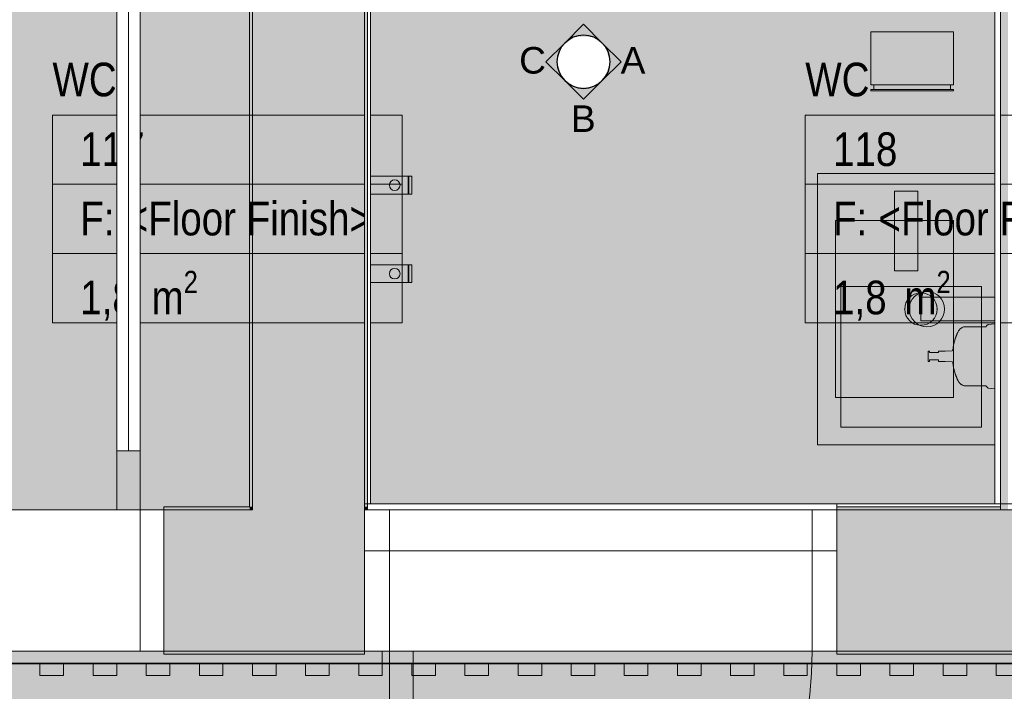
# Model space of a CAD drawing. Header units: millimetres. Extents: x -30 to 102382, y -31808 to 51594.
# Tile 151 of 172: x 76946 to 78614, y 30192 to 31330. Entities that reach past the tile are written whole.
import ezdxf
from ezdxf.enums import TextEntityAlignment as Align

# ---------------------------------------------------------------- set-up
doc = ezdxf.new("R2010")
doc.units = ezdxf.units.MM
doc.header["$MEASUREMENT"] = 0
doc.linetypes.add('tl_xref_DASH_2.5-1.25', pattern=[3750, 2500, -1250])
doc.linetypes.add('Wipeout_Contour', pattern=[1000, 0, -1000])
for name, color, linetype in [('01 Nimetused_ ruumid.AR', 7, 'Continuous'), ('05 Sisesein proj.AR', 7, 'Continuous'), ('06 Põrand proj.AR', 7, 'Continuous'), ('40 SAN SA lõiked ja vaated', 7, 'Continuous'), ('42 Siseviimistlus_ ribistik.SA', 7, 'Continuous'), ('43 Sanitaartehnika.SA', 7, 'Continuous'), ('43 Sanitaartehnika_ aksessuaarid.SA', 7, 'Continuous'), ('43 Sanitaartehnika_ peeglid.SA', 7, 'Continuous'), ('44 Sisustus_ aksessuaarid.SA', 7, 'Continuous'), ('44 Sisustus_ erimööbel.SA', 7, 'Continuous'), ('47 Siseviimistlus_ põrand.SA', 7, 'Continuous'), ('47 Siseviimistlus_ sein.SA', 7, 'Continuous')]:
    doc.layers.add(name, color=color, linetype=linetype)
doc.styles.add('GENERATED_STYLE_1', font='ARIALN.TTF')
doc.styles.add('GENERATED_STYLE_3', font='arial.ttf')

# ---------------------------------------------------------------- blocks, each defined once
blk = doc.blocks.new('WC_117_27_2', base_point=(77297.6, 31051.5))
at = {"layer": '01 Nimetused_ ruumid.AR', "color": 7, "linetype": 'Continuous', "lineweight": 13}
for p, q in [((77593.9, 31168.8), (77001.2, 31168.8)), ((77001.2, 31168.8), (77001.2, 30816.8)), ((77001.2, 31168.8), (77593.9, 31168.8)), ((77001.2, 31051.5), (77001.2, 31168.8)), ((77593.9, 30816.8), (77593.9, 31168.8)), ((77593.9, 31168.8), (77593.9, 31051.5)), ((77593.9, 31051.5), (77001.2, 31051.5)), ((77001.2, 31051.5), (77593.9, 31051.5)), ((77001.2, 30934.1), (77001.2, 31051.5)), ((77593.9, 31051.5), (77593.9, 30934.1)), ((77593.9, 30934.1), (77001.2, 30934.1)), ((77001.2, 30934.1), (77593.9, 30934.1)), ((77001.2, 30816.8), (77001.2, 30934.1)), ((77593.9, 30934.1), (77593.9, 30816.8)), ((77001.2, 30816.8), (77593.9, 30816.8)), ((77593.9, 30816.8), (77001.2, 30816.8))]:
    blk.add_line(p, q, dxfattribs=at)
at = {"layer": '01 Nimetused_ ruumid.AR', "color": 7, "lineweight": 13, "insert": (77048.2, 30904.8), "char_height": 57, "attachment_point": 1, "style": 'GENERATED_STYLE_1'}
blk.add_mtext('{\\A1;\\fArial Narrow|b0|i0|c0|p0;1,8{\\A1;\\fArial Narrow|b0|i0|c0|p0;\\H0.66000x;\\S^  ;} m{\\A1;\\fArial Narrow|b0|i0|c0|p0;\\H0.66000x;\\S2^  ;}}', dxfattribs=at)
at = {"layer": '01 Nimetused_ ruumid.AR', "color": 7, "lineweight": 13, "style": 'GENERATED_STYLE_1'}
for tag, p in [('DUMMY_849', (77158.1, 31274.5)), ('ROOM_NAME', (77001.2, 31257.6)), ('DUMMY_850', (77158.3, 31157.1)), ('ROOM_NUMBER', (77048.2, 31139.5)), ('floorCode', (77048.2, 31021.9)), ('stFloorCovering', (77125.2, 31021.9)), ('DUMMY_851', (77048.2, 30922.4))]:
    blk.add_attdef(tag, text='', height=57, dxfattribs=at).set_placement(p, align=Align.TOP_LEFT)
blk = doc.blocks.new('WC_118_30_2', base_point=(78573, 31051.5))
at = {"layer": '01 Nimetused_ ruumid.AR', "color": 7, "linetype": 'Continuous', "lineweight": 13}
for p, q in [((78869.3, 31168.8), (78276.6, 31168.8)), ((78276.6, 31168.8), (78276.6, 30816.8)), ((78276.6, 31168.8), (78869.3, 31168.8)), ((78276.6, 31051.5), (78276.6, 31168.8)), ((78869.3, 30816.8), (78869.3, 31168.8)), ((78869.3, 31168.8), (78869.3, 31051.5)), ((78869.3, 31051.5), (78276.6, 31051.5)), ((78276.6, 31051.5), (78869.3, 31051.5)), ((78276.6, 30934.1), (78276.6, 31051.5)), ((78869.3, 31051.5), (78869.3, 30934.1)), ((78869.3, 30934.1), (78276.6, 30934.1)), ((78276.6, 30934.1), (78869.3, 30934.1)), ((78276.6, 30816.8), (78276.6, 30934.1)), ((78869.3, 30934.1), (78869.3, 30816.8)), ((78276.6, 30816.8), (78869.3, 30816.8)), ((78869.3, 30816.8), (78276.6, 30816.8))]:
    blk.add_line(p, q, dxfattribs=at)
at = {"layer": '01 Nimetused_ ruumid.AR', "color": 7, "lineweight": 13, "insert": (78323.6, 30904.8), "char_height": 57, "attachment_point": 1, "style": 'GENERATED_STYLE_1'}
blk.add_mtext('{\\A1;\\fArial Narrow|b0|i0|c0|p0;1,8{\\A1;\\fArial Narrow|b0|i0|c0|p0;\\H0.66000x;\\S^  ;} m{\\A1;\\fArial Narrow|b0|i0|c0|p0;\\H0.66000x;\\S2^  ;}}', dxfattribs=at)
at = {"layer": '01 Nimetused_ ruumid.AR', "color": 7, "lineweight": 13, "style": 'GENERATED_STYLE_1'}
for tag, p in [('DUMMY_849', (78433.5, 31274.5)), ('ROOM_NAME', (78276.6, 31257.6)), ('DUMMY_850', (78433.7, 31157.1)), ('ROOM_NUMBER', (78323.6, 31139.5)), ('floorCode', (78323.6, 31021.9)), ('stFloorCovering', (78400.6, 31021.9)), ('DUMMY_851', (78323.6, 30922.4))]:
    blk.add_attdef(tag, text='', height=57, dxfattribs=at).set_placement(p, align=Align.TOP_LEFT)
blk = doc.blocks.new('siphon 2')
at = {"layer": '43 Sanitaartehnika.SA', "linetype": 'Continuous', "lineweight": 13}
h = blk.add_hatch(dxfattribs=at)
h.set_pattern_fill('AR_B88_0002', color=255, style=0, pattern_type=2)
h.set_pattern_definition([(48.26, (0, 0), (-151.63, 135.27), []), (138.264, (0, 0), (-219.27, 59.45), [203.2, -203.2])])
h.paths.add_polyline_path([(0, 125, 0.414214), (27.5, 97.5, 0.414214), (55, 125, 0.414214), (27.5, 152.5, 0.414214)])
at = {"layer": '43 Sanitaartehnika.SA', "color": 7, "linetype": 'Continuous', "lineweight": 13}
for p, q in [((7.5, 125), (7.5, 0)), ((7.5, 125), (47.5, 125)), ((47.5, 125), (47.5, 0)), ((7.5, 0), (47.5, 0))]:
    blk.add_line(p, q, dxfattribs=at)
for start, end in [(90, 180), (0, 90), (180, 270), (270, 0)]:
    blk.add_arc((27.5, 125), 27.5, start, end, dxfattribs=at)
for p in [(27.5, 152.5), (0, 125), (55, 125), (27.5, 97.5)]:
    blk.add_point(p, dxfattribs=at)
blk = doc.blocks.new('Simple Door Opening_7')
at = {"layer": '47 Siseviimistlus_ sein.SA', "color": 7, "linetype": 'Continuous', "lineweight": 13}
for p, q in [((-750, 0), (-750, 5)), ((750, 0), (750, 5))]:
    blk.add_line(p, q, dxfattribs=at)
blk = doc.blocks.new('Simple Door Opening_10')
at = {"layer": '47 Siseviimistlus_ sein.SA', "color": 7, "linetype": 'Continuous', "lineweight": 13}
for p, q in [((-397.5, 0), (-397.5, 5)), ((397.5, 0), (397.5, 5))]:
    blk.add_line(p, q, dxfattribs=at)
blk = doc.blocks.new('Simple Door Opening_18')
at = {"layer": '47 Siseviimistlus_ sein.SA', "color": 7, "linetype": 'Continuous', "lineweight": 13}
for p, q in [((-400, 0), (-400, 5)), ((400, 0), (400, 5))]:
    blk.add_line(p, q, dxfattribs=at)
blk = doc.blocks.new('Towel Rack 26[582]_2', base_point=(77540, 30900))
at = {"layer": '44 Sisustus_ aksessuaarid.SA', "color": 7, "linetype": 'Continuous', "lineweight": 20}
for p, q in [((77604, 30915), (77604, 30885)), ((77605, 30915), (77605, 30885))]:
    blk.add_line(p, q, dxfattribs=at)
at = {"layer": '44 Sisustus_ aksessuaarid.SA', "color": 7, "linetype": 'Continuous', "lineweight": 20, "flags": 128}
blk.add_lwpolyline([(77540, 30915), (77610, 30915), (77610, 30885), (77540, 30885)], close=True, dxfattribs=at)
blk.add_lwpolyline([(77581, 30891, -1), (77581, 30909, -1)], format="xyb", close=True, dxfattribs=at)
blk = doc.blocks.new('Towel Rack 26[583]_2', base_point=(77540, 31050))
at = {"layer": '44 Sisustus_ aksessuaarid.SA', "color": 7, "linetype": 'Continuous', "lineweight": 20}
for p, q in [((77604, 31065), (77604, 31035)), ((77605, 31065), (77605, 31035))]:
    blk.add_line(p, q, dxfattribs=at)
at = {"layer": '44 Sisustus_ aksessuaarid.SA', "color": 7, "linetype": 'Continuous', "lineweight": 20, "flags": 128}
blk.add_lwpolyline([(77540, 31065), (77610, 31065), (77610, 31035), (77540, 31035)], close=True, dxfattribs=at)
blk.add_lwpolyline([(77581, 31041, -1), (77581, 31059, -1)], format="xyb", close=True, dxfattribs=at)
blk = doc.blocks.new('Mirror 26[584]_2', base_point=(78597.5, 31979.9))
at = {"layer": '43 Sanitaartehnika_ peeglid.SA', "color": 7, "linetype": 'Continuous', "lineweight": 20}
for p, q in [((78597.5, 31979.9), (78597.5, 30509.9)), ((78607.5, 31979.9), (78597.5, 31979.9)), ((78607.5, 30509.9), (78607.5, 31979.9)), ((78597.5, 30509.9), (78607.5, 30509.9))]:
    blk.add_line(p, q, dxfattribs=at)
at = {"layer": '43 Sanitaartehnika_ peeglid.SA', "color": 7, "linetype": 'Continuous', "lineweight": 20, "flags": 128}
blk.add_lwpolyline([(78597.5, 31979.9), (78597.5, 30509.9), (78607.5, 30509.9), (78607.5, 31979.9)], close=True, dxfattribs=at)
blk = doc.blocks.new('Toilet Paper Dispenser 26')
at = {"layer": '43 Sanitaartehnika_ aksessuaarid.SA', "color": 8, "linetype": 'Continuous', "lineweight": 13}
for p, q in [((0, -2), (140, -2)), ((0, -10), (140, -10))]:
    blk.add_line(p, q, dxfattribs=at)
at = {"layer": '43 Sanitaartehnika_ aksessuaarid.SA', "color": 8, "linetype": 'Continuous', "lineweight": 13, "flags": 128}
blk.add_lwpolyline([(0, -100), (140, -100), (140, -10), (135, -10), (135, -2), (140, -2), (140, 0), (0, 0), (0, -2), (5, -2), (5, -10), (0, -10)], close=True, dxfattribs=at)
blk = doc.blocks.new('Mirror 26[586]_2', base_point=(78597.5, 31979.9))
at = {"layer": '43 Sanitaartehnika_ peeglid.SA', "color": 7, "linetype": 'Continuous', "lineweight": 20}
for p, q in [((78597.5, 31979.9), (78597.5, 30509.9)), ((78762.5, 31979.9), (78597.5, 31979.9)), ((78762.5, 30509.9), (78762.5, 31979.9)), ((78597.5, 30509.9), (78762.5, 30509.9))]:
    blk.add_line(p, q, dxfattribs=at)
at = {"layer": '43 Sanitaartehnika_ peeglid.SA', "color": 7, "linetype": 'Continuous', "lineweight": 20, "flags": 128}
blk.add_lwpolyline([(78597.5, 31979.9), (78597.5, 30509.9), (78762.5, 30509.9), (78762.5, 31979.9)], close=True, dxfattribs=at)
blk = doc.blocks.new('Cube 26[597]_2', base_point=(78330, 30430))
at = {"layer": '44 Sisustus_ erimööbel.SA', "color": 7, "linetype": 'Continuous', "lineweight": 20, "flags": 128}
blk.add_lwpolyline([(77530, 30510), (78330, 30510), (78330, 30430), (77530, 30430)], close=True, dxfattribs=at)
blk = doc.blocks.new('Double Door 26_5')
at = {"layer": '05 Sisesein proj.AR', "color": 7, "linetype": 'Continuous', "lineweight": 13}
for p, q in [((670, 1000), (710, 1000)), ((-670, 420), (-710, 420)), ((-710, 0), (-750, 0)), ((-750, 0), (-750, -240)), ((-750, -240), (-750, 0)), ((-750, -240), (-750, 0)), ((-710, -240), (-710, 0)), ((-710, 0), (-670, 0)), ((710, 0), (670, 0)), ((750, 0), (710, 0)), ((710, 0), (710, -240)), ((750, -240), (750, 0)), ((750, -240), (750, 0)), ((750, -240), (750, 0)), ((-750, -240), (-710, -240)), ((710, -240), (750, -240))]:
    blk.add_line(p, q, dxfattribs=at)
for centre, radius, start, end in [((710, 0), 1000, 90, 180), ((-710, 0), 420, 0, 90)]:
    blk.add_arc(centre, radius, start, end, dxfattribs=at)
at = {"color": 254, "linetype": 'Wipeout_Contour', "lineweight": 0, "ltscale": 3694.240183}
blk.add_wipeout([(710, 900), (690, 900), (690, 100), (710, 100)], dxfattribs=at).dxf.layer = '05 Sisesein proj.AR'
at = {"color": 254, "linetype": 'Wipeout_Contour', "lineweight": 0, "ltscale": 2953.677448}
blk.add_wipeout([(-710, 320), (-710, 100), (-690, 100), (-690, 320)], dxfattribs=at).dxf.layer = '05 Sisesein proj.AR'
at = {"layer": '05 Sisesein proj.AR', "color": 7, "linetype": 'Continuous', "lineweight": 13}
for p, q in [((710, 1000), (710, 900)), ((-710, 420), (-710, 320)), ((-710, 100), (-710, 0)), ((710, 100), (710, 0))]:
    blk.add_line(p, q, dxfattribs=at)
at = {"layer": '05 Sisesein proj.AR', "color": 7, "linetype": 'Continuous', "lineweight": 13, "flags": 128}
for points in [[(710, 900), (710, 100), (690, 100), (690, 900)], [(-710, 320), (-710, 100), (-690, 100), (-690, 320)]]:
    blk.add_lwpolyline(points, close=True, dxfattribs=at)
at = {"color": 254, "linetype": 'Wipeout_Contour', "lineweight": 0, "ltscale": 3630.308583}
blk.add_wipeout([(690, 900), (670, 900), (670, 100), (690, 100)], dxfattribs=at).dxf.layer = '05 Sisesein proj.AR'
at = {"color": 254, "linetype": 'Wipeout_Contour', "lineweight": 0, "ltscale": 2877.810467}
blk.add_wipeout([(-690, 320), (-690, 100), (-670, 100), (-670, 320)], dxfattribs=at).dxf.layer = '05 Sisesein proj.AR'
at = {"layer": '05 Sisesein proj.AR', "color": 7, "linetype": 'Continuous', "lineweight": 13}
for p, q in [((670, 900), (670, 1000)), ((710, 900), (670, 900)), ((690, 900), (690, 100)), ((-670, 320), (-670, 420)), ((-710, 320), (-670, 320)), ((-690, 320), (-690, 100)), ((-670, 100), (-710, 100)), ((-670, 0), (-670, 100)), ((670, 0), (670, 100)), ((670, 100), (710, 100))]:
    blk.add_line(p, q, dxfattribs=at)
at = {"layer": '05 Sisesein proj.AR', "color": 7, "linetype": 'Continuous', "lineweight": 13, "flags": 128}
for points in [[(690, 900), (690, 100), (670, 100), (670, 900)], [(-690, 320), (-690, 100), (-670, 100), (-670, 320)]]:
    blk.add_lwpolyline(points, close=True, dxfattribs=at)
blk = doc.blocks.new('Door 26_9')
at = {"layer": '05 Sisesein proj.AR', "color": 7, "linetype": 'Continuous', "lineweight": 13}
for p, q in [((318, 0), (318, 716)), ((318, 716), (358, 716)), ((358, 716), (358, 0)), ((-358, 0), (-400, 0)), ((-400, 0), (-400, -240)), ((-400, 0), (-400, -240)), ((-400, 0), (-400, -240)), ((-358, -240), (-358, 0)), ((358, 0), (318, 0)), ((400, 0), (358, 0)), ((358, 0), (358, -240)), ((400, -240), (400, 0)), ((400, 0), (400, -240)), ((400, 0), (400, -240)), ((-400, -240), (-358, -240)), ((358, -240), (400, -240))]:
    blk.add_line(p, q, dxfattribs=at)
blk.add_arc((358, 0), 716, 90, 180, dxfattribs=at)
blk = doc.blocks.new('Multi-Basin Counter 26[654]_2', base_point=(78597.5, 30840))
at = {"layer": '43 Sanitaartehnika.SA', "color": 7, "linetype": 'Continuous', "lineweight": 20}
for p, q in [((78297.5, 31070), (78297.5, 30610)), ((78297.5, 31070), (78597.5, 31070)), ((78597.5, 31070), (78597.5, 30610)), ((78327.5, 30990), (78327.5, 30690)), ((78527.5, 30990), (78327.5, 30990)), ((78527.5, 30690), (78527.5, 30990)), ((78327.5, 30690), (78527.5, 30690)), ((78297.5, 30610), (78597.5, 30610))]:
    blk.add_line(p, q, dxfattribs=at)
blk.add_circle((78482.7, 30840), 30, dxfattribs=at)
blk = doc.blocks.new('Seinapaneel 13x12[711]_2', base_point=(76260, 30219))
at = {"layer": '42 Siseviimistlus_ ribistik.SA', "color": 7, "linetype": 'Continuous', "lineweight": 20}
for p, q in [((77560, 30260), (76260, 30260)), ((76260, 30260), (76260, 30240)), ((77560, 30260), (76260, 30260)), ((76260, 30260), (76260, 30240)), ((77560, 30240), (77560, 30260)), ((77560, 30240), (77560, 30260)), ((77560, 30240), (76260, 30240)), ((76260, 30240), (76260, 30239)), ((76260, 30240), (77560, 30240)), ((76260, 30240), (77560, 30240)), ((76260, 30239), (77560, 30239)), ((76300, 30239), (76260, 30239)), ((76260, 30239), (76260, 30219)), ((76300, 30219), (76300, 30239)), ((76390, 30239), (76350, 30239)), ((76350, 30239), (76350, 30219)), ((76390, 30219), (76390, 30239)), ((76480, 30239), (76440, 30239)), ((76440, 30239), (76440, 30219)), ((76480, 30219), (76480, 30239)), ((76570, 30239), (76530, 30239)), ((76530, 30239), (76530, 30219)), ((76570, 30219), (76570, 30239)), ((76660, 30239), (76620, 30239)), ((76620, 30239), (76620, 30219)), ((76660, 30219), (76660, 30239)), ((76750, 30239), (76710, 30239)), ((76710, 30239), (76710, 30219)), ((76750, 30219), (76750, 30239)), ((76840, 30239), (76800, 30239)), ((76800, 30239), (76800, 30219)), ((76840, 30219), (76840, 30239)), ((76930, 30239), (76890, 30239)), ((76890, 30239), (76890, 30219)), ((76930, 30219), (76930, 30239)), ((77020, 30239), (76980, 30239)), ((76980, 30239), (76980, 30219)), ((77020, 30219), (77020, 30239)), ((77110, 30239), (77070, 30239)), ((77070, 30239), (77070, 30219)), ((77110, 30219), (77110, 30239)), ((77200, 30239), (77160, 30239)), ((77160, 30239), (77160, 30219)), ((77200, 30219), (77200, 30239)), ((77290, 30239), (77250, 30239)), ((77250, 30239), (77250, 30219)), ((77290, 30219), (77290, 30239)), ((77380, 30239), (77340, 30239)), ((77340, 30239), (77340, 30219)), ((77380, 30219), (77380, 30239)), ((77470, 30239), (77430, 30239)), ((77430, 30239), (77430, 30219)), ((77470, 30219), (77470, 30239)), ((77560, 30239), (77520, 30239)), ((77520, 30239), (77520, 30219)), ((77560, 30239), (77560, 30240)), ((77560, 30219), (77560, 30239)), ((76260, 30219), (76300, 30219)), ((76350, 30219), (76390, 30219)), ((76440, 30219), (76480, 30219)), ((76530, 30219), (76570, 30219)), ((76620, 30219), (76660, 30219)), ((76710, 30219), (76750, 30219)), ((76800, 30219), (76840, 30219)), ((76890, 30219), (76930, 30219)), ((76980, 30219), (77020, 30219)), ((77070, 30219), (77110, 30219)), ((77160, 30219), (77200, 30219)), ((77250, 30219), (77290, 30219)), ((77340, 30219), (77380, 30219)), ((77430, 30219), (77470, 30219)), ((77520, 30219), (77560, 30219))]:
    blk.add_line(p, q, dxfattribs=at)
blk = doc.blocks.new('Seinapaneel 13x12 b[713]_2', base_point=(77560, 30219))
at = {"layer": '42 Siseviimistlus_ ribistik.SA', "color": 7, "linetype": 'Continuous', "lineweight": 20}
for p, q in [((78960, 30260), (77560, 30260)), ((77560, 30260), (77560, 30240)), ((78960, 30260), (77560, 30260)), ((77560, 30260), (77560, 30240)), ((78960, 30240), (78960, 30260)), ((78960, 30240), (78960, 30260)), ((78960, 30240), (77560, 30240)), ((77560, 30240), (77560, 30239)), ((77560, 30240), (78960, 30240)), ((77560, 30240), (78960, 30240)), ((77560, 30239), (78960, 30239)), ((77650, 30239), (77610, 30239)), ((77610, 30239), (77610, 30219)), ((77650, 30219), (77650, 30239)), ((77740, 30239), (77700, 30239)), ((77700, 30239), (77700, 30219)), ((77740, 30219), (77740, 30239)), ((77830, 30239), (77790, 30239)), ((77790, 30239), (77790, 30219)), ((77830, 30219), (77830, 30239)), ((77920, 30239), (77880, 30239)), ((77880, 30239), (77880, 30219)), ((77920, 30219), (77920, 30239)), ((78010, 30239), (77970, 30239)), ((77970, 30239), (77970, 30219)), ((78010, 30219), (78010, 30239)), ((78100, 30239), (78060, 30239)), ((78060, 30239), (78060, 30219)), ((78100, 30219), (78100, 30239)), ((78190, 30239), (78150, 30239)), ((78150, 30239), (78150, 30219)), ((78190, 30219), (78190, 30239)), ((78280, 30239), (78240, 30239)), ((78240, 30239), (78240, 30219)), ((78280, 30219), (78280, 30239)), ((78370, 30239), (78330, 30239)), ((78330, 30239), (78330, 30219)), ((78370, 30219), (78370, 30239)), ((78460, 30239), (78420, 30239)), ((78420, 30239), (78420, 30219)), ((78460, 30219), (78460, 30239)), ((78550, 30239), (78510, 30239)), ((78510, 30239), (78510, 30219)), ((78550, 30219), (78550, 30239)), ((78640, 30239), (78600, 30239)), ((78600, 30239), (78600, 30219)), ((78640, 30219), (78640, 30239)), ((78730, 30239), (78690, 30239)), ((78690, 30239), (78690, 30219)), ((78730, 30219), (78730, 30239)), ((78820, 30239), (78780, 30239)), ((78780, 30239), (78780, 30219)), ((78820, 30219), (78820, 30239)), ((78910, 30239), (78870, 30239)), ((78870, 30239), (78870, 30219)), ((78910, 30219), (78910, 30239)), ((78960, 30239), (78960, 30240)), ((77610, 30219), (77650, 30219)), ((77700, 30219), (77740, 30219)), ((77790, 30219), (77830, 30219)), ((77880, 30219), (77920, 30219)), ((77970, 30219), (78010, 30219)), ((78060, 30219), (78100, 30219)), ((78150, 30219), (78190, 30219)), ((78240, 30219), (78280, 30219)), ((78330, 30219), (78370, 30219)), ((78420, 30219), (78460, 30219)), ((78510, 30219), (78550, 30219)), ((78600, 30219), (78640, 30219)), ((78690, 30219), (78730, 30219)), ((78780, 30219), (78820, 30219)), ((78870, 30219), (78910, 30219))]:
    blk.add_line(p, q, dxfattribs=at)
blk = doc.blocks.new('Sanitary_Accessories_Ideal-Standard_IOM-SP-DISP-800ML-POL-S-S-W-MTD')
at = {"layer": '43 Sanitaartehnika_ aksessuaarid.SA', "color": 8, "linetype": 'Continuous', "lineweight": 13, "flags": 128}
blk.add_lwpolyline([(-55, 0), (-54.41276, -5.587243), (-53.82552, -11.17449), (-51.91276, -13.08724), (-50, -15), (-50, -26.74936), (-50, -49.34936), (-50, -49.39846), (-50, -50.24808), (-50, -50.30577), (-50, -50.32932), (-50, -50.34912), (-50, -50.36507), (-50, -50.38046), (-50, -50.39065), (-49.92625, -51.48608), (-49.67785, -52.6802), (-49.24735, -53.85483), (-49.22026, -53.91042), (-48.58852, -55.07088), (-48.51132, -55.1845), (-48.16919, -55.63746), (-47.76507, -56.39851), (-47.629, -56.61365), (-46.31508, -58.36676), (-45.89297, -58.83815), (-44.77731, -59.89467), (-43.6661, -60.77018), (-43.63288, -60.79832), (-43.57181, -60.83999), (-43.483, -60.89505), (-43.42437, -60.92946), (-43.07319, -61.16085), (-41.75248, -61.88796), (-41.10302, -62.25999), (-41.00776, -62.31307), (-40.89087, -62.37585), (-40.75247, -62.44819), (-40.59274, -62.52987), (-40.41194, -62.62063), (-40.21036, -62.72019), (-39.98832, -62.82823), (-39.74615, -62.94441), (-39.48422, -63.06838), (-39.20296, -63.19973), (-38.90287, -63.33803), (-38.58449, -63.4828), (-38.24841, -63.63356), (-37.89521, -63.78983), (-37.52549, -63.95112), (-37.13997, -64.11688), (-36.73944, -64.28654), (-36.32476, -64.45954), (-35.89671, -64.63531), (-35.45607, -64.81335), (-35.00364, -64.99312), (-34.54037, -65.17406), (-34.06727, -65.3556), (-33.58512, -65.53728), (-33.095, -65.71854), (-32.59806, -65.89885), (-32.09534, -66.0777), (-31.58771, -66.25469), (-31.07611, -66.42943), (-30.5616, -66.60149), (-30.04522, -66.77049), (-29.52795, -66.9361), (-28.09543, -67.37754), (-26.65626, -67.797), (-25.21082, -68.19435), (-23.7591, -68.56958), (-22.30122, -68.92265), (-20.83804, -69.25334), (-19.37042, -69.56146), (-17.89841, -69.84701), (-16.42196, -70.11001), (-14.94145, -70.35038), (-13.4574, -70.56803), (-11.97019, -70.76291), (-10.48017, -70.93496), (-9.959063, -70.98705), (-9.25, -72), (-8.925, -83.75), (-8.6, -95.5), (-8.335384, -95.5), (-7.588235, -95.5), (-6.479452, -95.5), (-6.15, -95.5), (-6.15, -100.5), (-6.15, -105.5), (-6.15, -110.5), (-7, -110.5), (-7.865169, -110.5), (-8.4, -110.5), (-8.75, -110.5), (-8.75, -111.65), (-8.75, -112.8), (-8.4, -112.8), (-7.865169, -112.8), (-7, -112.8), (-5.753425, -112.8), (-4.117647, -112.8), (-2.153846, -112.8), (0, -112.8), (2.153846, -112.8), (4.117647, -112.8), (5.753425, -112.8), (7, -112.8), (7.865169, -112.8), (8.4, -112.8), (8.75, -112.8), (8.75, -111.65), (8.75, -110.5), (8.4, -110.5), (7.865169, -110.5), (7, -110.5), (6.15, -110.5), (6.15, -105.5), (6.15, -100.5), (6.15, -95.5), (6.479452, -95.5), (7.588235, -95.5), (8.335384, -95.5), (8.6, -95.5), (8.925, -83.75), (9.25, -72), (9.959061, -70.98706), (10.48041, -70.93494), (11.97046, -70.76287), (13.45764, -70.568), (14.94162, -70.35036), (16.42204, -70.11), (17.89854, -69.84698), (19.37076, -69.56139), (20.83838, -69.25327), (22.30108, -68.92268), (23.75847, -68.56974), (25.21017, -68.19452), (26.65585, -67.79711), (28.09523, -67.3776), (29.52795, -66.9361), (30.04537, -66.77045), (30.56198, -66.60136), (31.07665, -66.42924), (31.58826, -66.2545), (32.09575, -66.07755), (32.59831, -65.89876), (33.09511, -65.71851), (33.58504, -65.53731), (34.067, -65.35571), (34.54, -65.1742), (35.0032, -64.99329), (35.45564, -64.81352), (35.89634, -64.63547), (36.32445, -64.45966), (36.73915, -64.28667), (37.13962, -64.11703), (37.5251, -63.95129), (37.89481, -63.79001), (38.24803, -63.63373), (38.58413, -63.48296), (38.90252, -63.33819), (39.20263, -63.19988), (39.48393, -63.06852), (39.74587, -62.94455), (39.98807, -62.82835), (40.21018, -62.72028), (40.41181, -62.6207), (40.59262, -62.52993), (40.75233, -62.44826), (40.89072, -62.37593), (41.00761, -62.31315), (41.10287, -62.26007), (41.7529, -61.88772), (43.07312, -61.16086), (43.42268, -60.93045), (43.4849, -60.89391), (43.57322, -60.83908), (43.63382, -60.79763), (43.66651, -60.76973), (44.77725, -59.89465), (45.89347, -58.8376), (46.31504, -58.36671), (47.62898, -56.61357), (47.76566, -56.39787), (48.18206, -55.61342), (48.50642, -55.18412), (48.58487, -55.07001), (49.2181, -53.90719), (49.24577, -53.8521), (49.67707, -52.6757), (49.92607, -51.48161), (50, -50.38354), (50, -50.37202), (50, -50.36055), (50, -50.34536), (50, -50.30389), (50, -50.24808), (50, -48.45664), (50, -48.42936), (50, -48.40572), (50, -48.38574), (50, -48.36945), (50, -48.35687), (50, -48.34187), (50, -38.49872), (50, -26.74936), (50, -15), (53.82552, -11.17449), (54.41276, -5.587243), (55, 0), (54.49916, 0), (53.84197, 0), (52.89365, 0), (51.64852, 0), (50.10987, 0), (48.2906, 0), (46.2132, 0), (43.90894, 0), (41.41629, 0), (38.77884, 0), (36.04284, 0), (33.25475, 0), (25, 0), (-25, 0), (-30.45889, 0), (-33.25475, 0), (-36.04284, 0), (-38.77884, 0), (-41.41629, 0), (-43.90894, 0), (-46.2132, 0), (-48.2906, 0), (-50.10987, 0), (-51.64852, 0), (-52.89365, 0), (-53.84197, 0), (-54.49916, 0)], close=True, dxfattribs=at)
blk = doc.blocks.new('Tap 26[777]_2', base_point=(78447.5, 31020))
at = {"layer": '43 Sanitaartehnika.SA', "color": 7, "linetype": 'Continuous', "lineweight": 20, "flags": 128}
blk.add_lwpolyline([(78467.5, 30905), (78427.5, 30905), (78427.5, 31040), (78467.5, 31040)], close=True, dxfattribs=at)

msp = doc.modelspace()

# ---------------------------------------------------------------- hatches: boundary and pattern name
at = {"layer": '05 Sisesein proj.AR', "linetype": 'Continuous', "lineweight": 13}
msp.add_hatch(color=252, dxfattribs=at).paths.add_polyline_path([(77190, 30500), (77190, 30260), (77340, 30260), (77340, 30500)])
at = {"layer": '40 SAN SA lõiked ja vaated', "linetype": 'Continuous', "lineweight": 30}
for points in [[(77932.7, 31290.9), (77900.9, 31322.7), (77869.1, 31290.9, -0.414214)], [(77869.1, 31290.9), (77837.2, 31259.1), (77869.1, 31227.3, -0.414214)], [(77932.7, 31227.3), (77964.5, 31259.1), (77932.7, 31290.9, -0.414214)], [(77869.1, 31227.3), (77900.9, 31195.5), (77932.7, 31227.3, -0.414214)]]:
    msp.add_hatch(color=7, dxfattribs=at).paths.add_polyline_path(points)
at = {"layer": '43 Sanitaartehnika_ aksessuaarid.SA', "linetype": 'Continuous', "lineweight": 13}
msp.add_hatch(color=253, dxfattribs=at).paths.add_polyline_path([(78337, 30878), (78337, 30759), (78337, 30640), (78456, 30640), (78575, 30640), (78575, 30759), (78575, 30878), (78456, 30878)])
at = {"layer": '47 Siseviimistlus_ põrand.SA', "linetype": 'Continuous', "lineweight": 0}
for points in [[(77340, 36770), (74740, 36770), (74740, 30500), (77340, 30500)], [(78607.5, 30500), (78607.5, 31990), (77530, 31990), (77530, 30500)], [(82300, 30260), (20030, 30260), (20030, 24710), (22030, 24710), (22030, 24465.1), (25600, 24465.1), (25600, 27740), (25840, 27740), (25840.1, 27740), (29796.4, 27740), (35090, 27740), (35090, 26500), (39810, 26500), (39810, 27740), (46290, 27740), (82300, 27740)]]:
    msp.add_hatch(color=27, dxfattribs=at).paths.add_polyline_path(points)
at = {"layer": '47 Siseviimistlus_ sein.SA', "linetype": 'Continuous', "lineweight": 13}
for points in [[(77335, 30505), (77340, 30505), (77340, 34609.9), (77335, 34609.9)], [(77335, 30505), (77190, 30505), (77190, 30500), (77335, 30500)], [(77335, 30505), (77340, 30500), (77340, 30505)], [(77335, 30500), (77340, 30500), (77335, 30505)], [(77190, 30260), (77190, 30255), (77530, 30255), (77530, 30260)], [(78330, 30260), (78330, 30255), (79030, 30255), (79030, 30260)]]:
    msp.add_hatch(color=252, dxfattribs=at).paths.add_polyline_path(points)

# ---------------------------------------------------------------- linework, layer by layer
at = {"layer": '05 Sisesein proj.AR', "color": 7, "linetype": 'Continuous', "lineweight": 20}
msp.add_line((77190, 30260), (77190, 30500), dxfattribs=at)
at = {"layer": '05 Sisesein proj.AR', "color": 7, "linetype": 'Continuous', "lineweight": 20, "flags": 128}
for points in [[(77340, 34609.9), (77340, 30500)], [(77340, 30500), (77190, 30500)], [(77190, 30260), (77340, 30260)], [(77530, 30260), (77340, 30260)], [(78330, 30260), (79030, 30260)]]:
    msp.add_lwpolyline(points, dxfattribs=at)
at = {"layer": '06 Põrand proj.AR', "color": 7, "linetype": 'Continuous', "lineweight": 20, "flags": 128}
for points in [[(77530, 30500), (79830, 30500), (79830, 33469.9), (82300, 33469.9), (82300, 37970), (77530, 37970)], [(74740, 30500), (77340, 30500), (77340, 36770), (74740, 36770)], [(42890, 27740), (43890, 27740), (43890, 27500), (46290, 27500), (46290, 27740), (70890, 27740), (70890, 27500), (73290, 27500), (73290, 27740), (82300, 27740), (82300, 30260), (73290, 30260), (73290, 30500), (70890, 30500), (70890, 30260), (46290, 30260), (43890, 30260), (42890, 30260)]]:
    msp.add_lwpolyline(points, close=True, dxfattribs=at)
at = {"layer": '43 Sanitaartehnika_ aksessuaarid.SA', "color": 8, "linetype": 'Continuous', "lineweight": 13, "flags": 128}
msp.add_lwpolyline([(78337, 30878), (78337, 30759), (78337, 30640), (78456, 30640), (78575, 30640), (78575, 30759), (78575, 30878), (78456, 30878)], close=True, dxfattribs=at)
at = {"layer": '47 Siseviimistlus_ põrand.SA', "color": 253, "linetype": 'tl_xref_DASH_2.5-1.25', "lineweight": 13, "flags": 128}
for points in [[(77340, 36770), (74740, 36770), (74740, 30500), (77340, 30500)], [(78607.5, 30500), (78607.5, 31990), (77530, 31990), (77530, 30500)], [(82300, 30260), (20030, 30260), (20030, 24710), (22030, 24710), (22030, 24465.1), (25600, 24465.1), (25600, 27740), (25840, 27740), (25840.1, 27740), (29796.4, 27740), (35090, 27740), (35090, 26500), (39810, 26500), (39810, 27740), (46290, 27740), (82300, 27740)]]:
    msp.add_lwpolyline(points, close=True, dxfattribs=at)
at = {"layer": '47 Siseviimistlus_ sein.SA', "color": 7, "linetype": 'Continuous', "lineweight": 20}
for p, q in [((77190, 30505), (77190, 30500)), ((77190, 30260), (77190, 30255)), ((77530, 30260), (77530, 30255)), ((78330, 30260), (78330, 30255))]:
    msp.add_line(p, q, dxfattribs=at)
at = {"layer": '47 Siseviimistlus_ sein.SA', "color": 7, "linetype": 'Continuous', "lineweight": 20, "flags": 128}
for points in [[(77335, 34609.9), (77335, 30505)], [(77340, 30505), (77340, 34609.9)], [(77335, 30505), (77190, 30505)], [(77190, 30500), (77340, 30500)], [(77340, 30500), (77340, 30505)], [(77530, 30260), (77190, 30260)], [(79030, 30260), (78330, 30260)], [(77190, 30255), (77530, 30255)], [(78330, 30255), (79030, 30255)]]:
    msp.add_lwpolyline(points, dxfattribs=at)

# ---------------------------------------------------------------- block references
at = {"layer": '01 Nimetused_ ruumid.AR', "color": 7, "linetype": 'Continuous', "lineweight": 20}
for name, p, values in [('WC_117_27_2', (77297.6, 31051.5), {'ROOM_NAME': 'WC', 'ROOM_NUMBER': '117', 'floorCode': 'F: ', 'stFloorCovering': '<Floor Finish>'}), ('WC_118_30_2', (78573, 31051.5), {'ROOM_NAME': 'WC', 'ROOM_NUMBER': '118', 'floorCode': 'F: ', 'stFloorCovering': '<Floor Finish>'})]:
    msp.add_blockref(name, p, dxfattribs=at).add_auto_attribs(values)
at = {"layer": '42 Siseviimistlus_ ribistik.SA', "color": 7, "linetype": 'Continuous', "lineweight": 20}
msp.add_blockref('Seinapaneel 13x12 b[713]_2', (77560, 30219), dxfattribs=at)
at = {"layer": '43 Sanitaartehnika.SA', "color": 7, "linetype": 'Continuous', "lineweight": 20}
msp.add_blockref('Tap 26[777]_2', (78447.5, 31020), dxfattribs=at)
at = {"layer": '43 Sanitaartehnika.SA', "color": 8, "linetype": 'Continuous', "lineweight": 13, "xscale": -1, "zscale": 1000, "rotation": 90}
msp.add_blockref('siphon 2', (78597.5, 30867.5), dxfattribs=at)
at = {"layer": '43 Sanitaartehnika_ aksessuaarid.SA', "color": 8, "linetype": 'Continuous', "lineweight": 13, "xscale": -1, "zscale": 1000, "rotation": 180}
msp.add_blockref('Toilet Paper Dispenser 26', (78387.5, 31210), dxfattribs=at)
at = {"layer": '47 Siseviimistlus_ sein.SA', "color": 7, "linetype": 'Continuous', "lineweight": 13, "zscale": 1000, "rotation": 180}
for name, p in [('Simple Door Opening_7', (76440, 30505)), ('Simple Door Opening_7', (76440, 30260)), ('Simple Door Opening_18', (77930, 30260))]:
    msp.add_blockref(name, p, dxfattribs=at)

# ---------------------------------------------------------------- texts
at = {"layer": '40 SAN SA lõiked ja vaated', "color": 7, "lineweight": 13, "char_height": 45, "style": 'GENERATED_STYLE_3'}
for s, insert, attachment_point in [('{\\A1;\\fArial|b0|i0|c0|p0;C}', (77837.2, 31261.3), 6), ('{\\A1;\\fArial|b0|i0|c0|p0;A}', (78005.7, 31261.7), 6), ('{\\A1;\\fArial|b0|i0|c0|p0;B}', (77921.5, 31185.2), 3)]:
    msp.add_mtext(s, dxfattribs=dict(at, insert=insert, attachment_point=attachment_point))

# ---------------------------------------------------------------- next in the draw order: block references
at = {"layer": '05 Sisesein proj.AR', "color": 7, "linetype": 'Continuous', "lineweight": 13, "zscale": 1000}
msp.add_blockref('Double Door 26_5', (76440, 30500), dxfattribs=at)

# ---------------------------------------------------------------- next in the draw order: wipeouts: each hides what was drawn before it
at = {"color": 254, "linetype": 'Wipeout_Contour', "lineweight": 0, "ltscale": 1175139.709767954}
msp.add_wipeout([(77945.9, 31259.1), (77945.9, 31259.1), (77937.3, 31285.6), (77914.8, 31301.9), (77887, 31301.9), (77864.5, 31285.6), (77855.9, 31259.1), (77855.9, 31259.1), (77855.9, 31259.1), (77864.5, 31232.7), (77887, 31216.3), (77914.8, 31216.3), (77937.3, 31232.7)], dxfattribs=at).dxf.layer = '40 SAN SA lõiked ja vaated'
at = {"color": 254, "linetype": 'Wipeout_Contour', "lineweight": 0, "ltscale": 249957.98572}
msp.add_wipeout([(77530, 30510), (77530, 30500), (77540, 30510)], dxfattribs=at).dxf.layer = '47 Siseviimistlus_ sein.SA'
at = {"color": 254, "linetype": 'Wipeout_Contour', "lineweight": 0, "ltscale": 252936.837251}
msp.add_wipeout([(78597.5, 30500), (78607.5, 30500), (78597.5, 30510)], dxfattribs=at).dxf.layer = '47 Siseviimistlus_ sein.SA'

# ---------------------------------------------------------------- next in the draw order: linework, layer by layer
at = {"layer": '40 SAN SA lõiked ja vaated', "color": 7, "linetype": 'Continuous', "lineweight": 30}
for p, q in [((77900.9, 31322.7), (77869.1, 31290.9)), ((77932.7, 31290.9), (77900.9, 31322.7)), ((77869.1, 31290.9), (77837.2, 31259.1)), ((77964.5, 31259.1), (77932.7, 31290.9)), ((77837.2, 31259.1), (77869.1, 31227.3)), ((77932.7, 31227.3), (77964.5, 31259.1)), ((77869.1, 31227.3), (77900.9, 31195.5)), ((77900.9, 31195.5), (77932.7, 31227.3))]:
    msp.add_line(p, q, dxfattribs=at)
at = {"layer": '40 SAN SA lõiked ja vaated', "color": 7, "linetype": 'Continuous', "lineweight": 30, "flags": 128}
msp.add_lwpolyline([(77945.9, 31259.1, 1), (77855.9, 31259.1, 1)], format="xyb", close=True, dxfattribs=at)

# ---------------------------------------------------------------- next in the draw order: block references
at = {"layer": '42 Siseviimistlus_ ribistik.SA', "color": 7, "linetype": 'Continuous', "lineweight": 20}
msp.add_blockref('Seinapaneel 13x12[711]_2', (76260, 30219), dxfattribs=at)

# ---------------------------------------------------------------- next in the draw order: wipeouts: each hides what was drawn before it
at = {"color": 254, "linetype": 'Wipeout_Contour', "lineweight": 0, "ltscale": 249962.333533}
msp.add_wipeout([(77540, 30510), (77530, 30500), (77540, 30500)], dxfattribs=at).dxf.layer = '47 Siseviimistlus_ sein.SA'
at = {"color": 254, "linetype": 'Wipeout_Contour', "lineweight": 0, "ltscale": 252949.207359}
msp.add_wipeout([(78597.5, 30510), (78607.5, 30500), (78607.5, 30510)], dxfattribs=at).dxf.layer = '47 Siseviimistlus_ sein.SA'

# ---------------------------------------------------------------- next in the draw order: hatches: boundary and pattern name
at = {"layer": '05 Sisesein proj.AR', "linetype": 'Continuous', "lineweight": 13}
for points in [[(77340, 30260), (77530, 30260), (77340, 30500)], [(77340, 30500), (77530, 30260), (77530, 30500)]]:
    msp.add_hatch(color=252, dxfattribs=at).paths.add_polyline_path(points)

# ---------------------------------------------------------------- next in the draw order: linework, layer by layer
at = {"layer": '05 Sisesein proj.AR', "color": 7, "linetype": 'Continuous', "lineweight": 20}
msp.add_line((77530, 30260), (77530, 30500), dxfattribs=at)
at = {"layer": '47 Siseviimistlus_ sein.SA', "color": 7, "linetype": 'Continuous', "lineweight": 20, "flags": 128}
for points in [[(77530, 30500), (77530, 30510)], [(78607.5, 30500), (78597.5, 30500)]]:
    msp.add_lwpolyline(points, dxfattribs=at)

# ---------------------------------------------------------------- next in the draw order: wipeouts: each hides what was drawn before it
at = {"color": 254, "linetype": 'Wipeout_Contour', "lineweight": 0, "ltscale": 338350.526642}
msp.add_wipeout([(78597.5, 31979.9), (78597.5, 30510), (78607.5, 30510), (78607.5, 31979.9)], dxfattribs=at).dxf.layer = '47 Siseviimistlus_ sein.SA'

# ---------------------------------------------------------------- next in the draw order: hatches: boundary and pattern name
at = {"layer": '05 Sisesein proj.AR', "linetype": 'Continuous', "lineweight": 13}
msp.add_hatch(color=252, dxfattribs=at).paths.add_polyline_path([(78607.5, 31989.9), (78607.5, 30500), (78620, 30500), (78620, 31989.9)])

# ---------------------------------------------------------------- next in the draw order: linework, layer by layer
at = {"layer": '05 Sisesein proj.AR', "color": 7, "linetype": 'Continuous', "lineweight": 20, "flags": 128}
msp.add_lwpolyline([(78607.5, 31989.9), (78607.5, 30500)], dxfattribs=at)
at = {"layer": '47 Siseviimistlus_ sein.SA', "color": 7, "linetype": 'Continuous', "lineweight": 20, "flags": 128}
for points in [[(78597.5, 31979.9), (78597.5, 30510)], [(78607.5, 30500), (78607.5, 31979.9)], [(78607.5, 30505), (78607.5, 30500)]]:
    msp.add_lwpolyline(points, dxfattribs=at)

# ---------------------------------------------------------------- next in the draw order: block references
at = {"layer": '43 Sanitaartehnika.SA', "color": 7, "linetype": 'Continuous', "lineweight": 20}
msp.add_blockref('Multi-Basin Counter 26[654]_2', (78597.5, 30840), dxfattribs=at)
at = {"layer": '43 Sanitaartehnika_ aksessuaarid.SA', "color": 8, "linetype": 'Continuous', "lineweight": 13, "zscale": 1000, "rotation": 270}
msp.add_blockref('Sanitary_Accessories_Ideal-Standard_IOM-SP-DISP-800ML-POL-S-S-W-MTD', (78597.5, 30760), dxfattribs=at)

# ---------------------------------------------------------------- next in the draw order: wipeouts: each hides what was drawn before it
at = {"color": 254, "linetype": 'Wipeout_Contour', "lineweight": 0, "ltscale": 335268.76685}
msp.add_wipeout([(78597.5, 30510), (77540, 30510), (77540, 30500), (78597.5, 30500)], dxfattribs=at).dxf.layer = '47 Siseviimistlus_ sein.SA'

# ---------------------------------------------------------------- next in the draw order: hatches: boundary and pattern name
at = {"layer": '05 Sisesein proj.AR', "linetype": 'Continuous', "lineweight": 13}
msp.add_hatch(color=252, dxfattribs=at).paths.add_polyline_path([(78330, 30500), (78330, 30260), (79030, 30260), (79030, 30500)])
at = {"layer": '47 Siseviimistlus_ sein.SA', "linetype": 'Continuous', "lineweight": 13}
msp.add_hatch(color=252, dxfattribs=at).paths.add_polyline_path([(78330, 30505), (78330, 30500), (78607.5, 30500), (78607.5, 30505)])

# ---------------------------------------------------------------- next in the draw order: linework, layer by layer
at = {"layer": '05 Sisesein proj.AR', "color": 7, "linetype": 'Continuous', "lineweight": 20}
msp.add_line((78330, 30260), (78330, 30500), dxfattribs=at)
at = {"layer": '05 Sisesein proj.AR', "color": 7, "linetype": 'Continuous', "lineweight": 20, "flags": 128}
msp.add_lwpolyline([(78607.5, 30500), (78330, 30500)], dxfattribs=at)
at = {"layer": '47 Siseviimistlus_ sein.SA', "color": 7, "linetype": 'Continuous', "lineweight": 20}
msp.add_line((78330, 30505), (78330, 30500), dxfattribs=at)
at = {"layer": '47 Siseviimistlus_ sein.SA', "color": 7, "linetype": 'Continuous', "lineweight": 20, "flags": 128}
for points in [[(78597.5, 30510), (77540, 30510)], [(77530, 30500), (78597.5, 30500)], [(77530, 30500), (77535, 30500)], [(78607.5, 30505), (78330, 30505)], [(78330, 30500), (78607.5, 30500)]]:
    msp.add_lwpolyline(points, dxfattribs=at)

# ---------------------------------------------------------------- next in the draw order: block references
at = {"layer": '05 Sisesein proj.AR', "color": 7, "linetype": 'Continuous', "lineweight": 13, "zscale": 1000, "rotation": 180}
msp.add_blockref('Door 26_9', (77930, 30260), dxfattribs=at)
at = {"layer": '43 Sanitaartehnika_ peeglid.SA', "color": 7, "linetype": 'Continuous', "lineweight": 20}
for name in ['Mirror 26[584]_2', 'Mirror 26[586]_2']:
    msp.add_blockref(name, (78597.5, 31979.9), dxfattribs=at)

# ---------------------------------------------------------------- next in the draw order: wipeouts: each hides what was drawn before it
at = {"color": 254, "linetype": 'Wipeout_Contour', "lineweight": 0, "ltscale": 334386.336762}
msp.add_wipeout([(77540, 30510), (77540, 31979.9), (77530, 31979.9), (77530, 30510)], dxfattribs=at).dxf.layer = '47 Siseviimistlus_ sein.SA'

# ---------------------------------------------------------------- next in the draw order: hatches: boundary and pattern name
at = {"layer": '05 Sisesein proj.AR', "linetype": 'Continuous', "lineweight": 13}
msp.add_hatch(color=252, dxfattribs=at).paths.add_polyline_path([(77340, 30500), (77530, 30500), (77530, 34609.9), (77340, 34609.9)])
at = {"layer": '47 Siseviimistlus_ sein.SA', "linetype": 'Continuous', "lineweight": 13}
for points in [[(77535, 30505), (77535, 31979.9), (77530, 31979.9), (77530, 30505)], [(77535, 30505), (77530, 30500), (77535, 30500)], [(77530, 30505), (77530, 30500), (77535, 30505)]]:
    msp.add_hatch(color=252, dxfattribs=at).paths.add_polyline_path(points)

# ---------------------------------------------------------------- next in the draw order: linework, layer by layer
at = {"layer": '05 Sisesein proj.AR', "color": 7, "linetype": 'Continuous', "lineweight": 20, "flags": 128}
msp.add_lwpolyline([(77530, 30500), (77530, 32189.9)], dxfattribs=at)
at = {"layer": '47 Siseviimistlus_ sein.SA', "color": 7, "linetype": 'Continuous', "lineweight": 20}
msp.add_line((77535, 30505), (77535, 30500), dxfattribs=at)
at = {"layer": '47 Siseviimistlus_ sein.SA', "color": 7, "linetype": 'Continuous', "lineweight": 20, "flags": 128}
for points in [[(77530, 31979.9), (77530, 30510)], [(77530, 31979.9), (77530, 30500)], [(77535, 30505), (77535, 31979.9)], [(77540, 30510), (77540, 31979.9)]]:
    msp.add_lwpolyline(points, dxfattribs=at)

# ---------------------------------------------------------------- next in the draw order: block references
at = {"layer": '44 Sisustus_ aksessuaarid.SA', "color": 7, "linetype": 'Continuous', "lineweight": 20}
for name, p in [('Towel Rack 26[583]_2', (77540, 31050)), ('Towel Rack 26[582]_2', (77540, 30900))]:
    msp.add_blockref(name, p, dxfattribs=at)
at = {"layer": '44 Sisustus_ erimööbel.SA', "color": 7, "linetype": 'Continuous', "lineweight": 20}
msp.add_blockref('Cube 26[597]_2', (78330, 30430), dxfattribs=at)
at = {"layer": '47 Siseviimistlus_ sein.SA', "color": 7, "linetype": 'Continuous', "lineweight": 13, "xscale": -1, "zscale": 1000, "rotation": 180.0000000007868}
msp.add_blockref('Simple Door Opening_10', (77932.5, 30505), dxfattribs=at)

doc.saveas('drawing.dxf')
